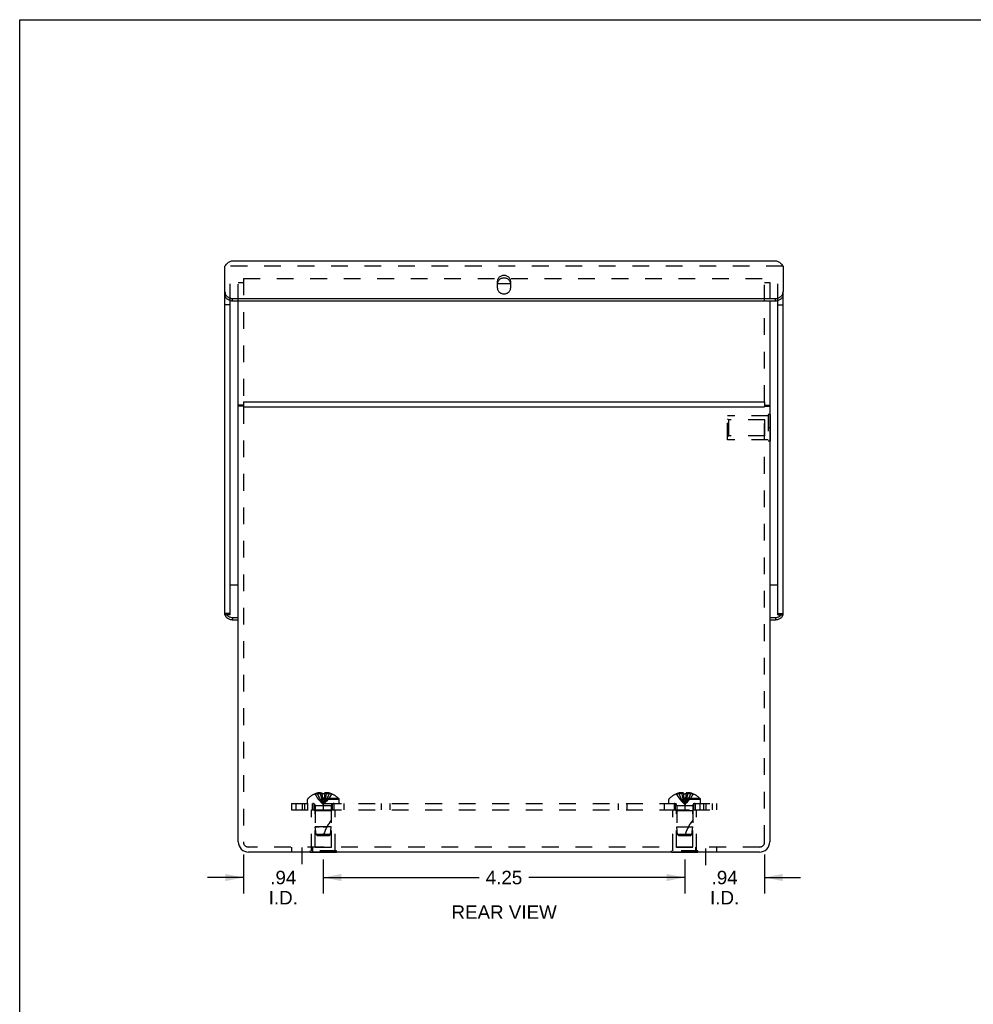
# Model space of a CAD drawing. Header units: inches. Extents: x 0 to 35.8, y 0 to 23.2.
# Tile 2 of 9: x 0 to 11.2, y 11.6 to 23.2. Entities that reach past the tile are written whole.
import ezdxf

# ---------------------------------------------------------------- set-up
doc = ezdxf.new("R2010")
doc.units = ezdxf.units.IN
doc.header["$LTSCALE"] = 1.968421
doc.header["$MEASUREMENT"] = 0
doc.linetypes.add('DASHED', pattern=[0.2, 0.1, -0.1])
doc.linetypes.add('HIDDEN', pattern=[0.2, 0.1, -0.1])
doc.layers.get('0').update_dxf_attribs({"linetype": 'CONTINUOUS'})
for name, color, linetype in [('DEFAULT_2', 8, 'HIDDEN'), ('DIMENSIONS', 7, 'CONTINUOUS'), ('DOOR_ASSEMBLY', 7, 'CONTINUOUS'), ('SUBPANEL', 7, 'CONTINUOUS')]:
    doc.layers.add(name, color=color, linetype=linetype)
doc.styles.get("Standard").update_dxf_attribs({"font": 'arial.ttf'})
doc.dimstyles.new('DIMSTYLE_1', dxfattribs={"dimtxt": 0.157895, "dimasz": 0.210526, "dimexe": 0.09, "dimexo": 0.07, "dimgap": 0.0375, "dimtad": 0, "dimtih": 1, "dimtoh": 1, "dimzin": 4, "dimdsep": 46, "dimtxsty": 'Standard', "dimblk": '_FILLED', "dimblk1": '_FILLED', "dimblk2": '_FILLED', "dimcen": 0.09, "dimadec": 3, "dimazin": 1, "dimtfac": 1, "dimtdec": 3, "dimtofl": 0, "dimtmove": 0, "dimatfit": 3, "dimldrblk": '_FILLED', "dimfxl": 0, "dimtolj": 1, "dimtzin": 4, "dimarcsym": 0})

# ---------------------------------------------------------------- blocks, each defined once
blk = doc.blocks.new('_FILLED')
at = {"color": 0, "linetype": 'ByBlock'}
blk.add_solid([(0, 0), (-1, 0.2), (-1, -0.2)], dxfattribs=at)
blk = doc.blocks.new('*D23')
at = {"layer": 'DIMENSIONS', "color": 2, "linetype": 'Continuous'}
for p, q in [((3.57, 13.281), (3.57, 12.881)), ((7.82, 13.281), (7.82, 12.881)), ((3.57, 13.07), (5.402, 13.07)), ((7.82, 13.07), (5.989, 13.07))]:
    blk.add_line(p, q, dxfattribs=at)
at = {"layer": 'DIMENSIONS', "color": 2, "linetype": 'Continuous', "xscale": 0.2105263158, "yscale": 0.2105263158, "zscale": 0.2105263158, "rotation": 180}
blk.add_blockref('_FILLED', (3.57, 13.07), dxfattribs=at)
at = {"layer": 'DIMENSIONS', "color": 2, "linetype": 'Continuous', "xscale": 0.2105263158, "yscale": 0.2105263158, "zscale": 0.2105263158}
blk.add_blockref('_FILLED', (7.82, 13.07), dxfattribs=at)
at = {"layer": 'DIMENSIONS', "color": 2, "linetype": 'Continuous', "insert": (5.695, 13.149), "char_height": 0.1579, "width": 0.42907, "attachment_point": 2, "line_spacing_factor": 0.9}
blk.add_mtext('4.25', dxfattribs=at)
blk = doc.blocks.new('*D25')
at = {"layer": 'DIMENSIONS', "color": 2, "linetype": 'Continuous'}
for p, q in [((8.76, 13.341), (8.76, 12.881)), ((7.82, 13.281), (7.82, 12.881)), ((7.82, 13.07), (7.399, 13.07)), ((8.76, 13.07), (9.181, 13.07))]:
    blk.add_line(p, q, dxfattribs=at)
at = {"layer": 'DIMENSIONS', "color": 2, "linetype": 'Continuous', "xscale": 0.2105263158, "yscale": 0.2105263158, "zscale": 0.2105263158}
blk.add_blockref('_FILLED', (7.82, 13.07), dxfattribs=at)
at = {"layer": 'DIMENSIONS', "color": 2, "linetype": 'Continuous', "xscale": 0.2105263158, "yscale": 0.2105263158, "zscale": 0.2105263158, "rotation": 180}
blk.add_blockref('_FILLED', (8.76, 13.07), dxfattribs=at)
at = {"layer": 'DIMENSIONS', "color": 2, "linetype": 'Continuous', "insert": (8.29, 13.149), "char_height": 0.1579, "width": 0.3422, "attachment_point": 2, "line_spacing_factor": 0.9}
blk.add_mtext('.94\\PI.D.', dxfattribs=at)
blk = doc.blocks.new('*D26')
at = {"layer": 'DIMENSIONS', "color": 2, "linetype": 'Continuous'}
for p, q in [((2.63, 13.341), (2.63, 12.881)), ((3.57, 13.281), (3.57, 12.881)), ((2.63, 13.07), (2.209, 13.07)), ((3.57, 13.07), (3.991, 13.07))]:
    blk.add_line(p, q, dxfattribs=at)
at = {"layer": 'DIMENSIONS', "color": 2, "linetype": 'Continuous', "xscale": 0.2105263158, "yscale": 0.2105263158, "zscale": 0.2105263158}
blk.add_blockref('_FILLED', (2.63, 13.07), dxfattribs=at)
at = {"layer": 'DIMENSIONS', "color": 2, "linetype": 'Continuous', "xscale": 0.2105263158, "yscale": 0.2105263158, "zscale": 0.2105263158, "rotation": 180}
blk.add_blockref('_FILLED', (3.57, 13.07), dxfattribs=at)
at = {"layer": 'DIMENSIONS', "color": 2, "linetype": 'Continuous', "insert": (3.1, 13.149), "char_height": 0.1579, "width": 0.3422, "attachment_point": 2, "line_spacing_factor": 0.9}
blk.add_mtext('.94\\PI.D.', dxfattribs=at)

msp = doc.modelspace()

# ---------------------------------------------------------------- linework, layer by layer
at = {"color": 7, "linetype": 'Continuous'}
for p, q in [((0, 0), (0, 23.1579)), ((0, 23.1579), (35.7895, 23.1579)), ((2.6302, 18.6266), (2.5702, 18.6266)), ((2.6302, 18.6116), (2.5702, 18.6116)), ((8.7602, 18.6266), (8.8202, 18.6266)), ((8.7602, 18.6116), (8.8202, 18.6116)), ((8.8242, 18.5147), (8.8202, 18.5147)), ((8.8242, 18.5147), (8.8242, 18.2027)), ((8.8242, 18.3587), (8.8202, 18.3587)), ((8.8242, 18.2027), (8.8202, 18.2027)), ((3.4142, 13.3646), (3.4142, 13.3686)), ((3.7262, 13.3646), (3.4142, 13.3646)), ((3.5702, 13.3646), (3.5702, 13.3686)), ((3.7262, 13.3646), (3.7262, 13.3686)), ((7.6642, 13.3646), (7.6642, 13.3686)), ((7.9762, 13.3646), (7.6642, 13.3646)), ((7.8202, 13.3646), (7.8202, 13.3686)), ((7.9762, 13.3646), (7.9762, 13.3686))]:
    msp.add_line(p, q, dxfattribs=at)
at = {"color": 3, "linetype": 'Continuous'}
for p, q in [((5.6172, 20.0538), (5.7732, 20.0538)), ((2.5702, 13.4886), (2.5702, 19.8493)), ((8.8202, 19.8493), (8.8202, 13.4886)), ((2.6302, 18.6633), (2.6302, 18.6033)), ((2.6302, 18.6633), (8.7602, 18.6633)), ((8.7602, 18.6633), (8.7602, 18.6033)), ((2.6302, 18.6033), (8.7602, 18.6033)), ((8.7002, 13.3686), (2.6902, 13.3686))]:
    msp.add_line(p, q, dxfattribs=at)
at = {"color": 2, "linetype": 'DASHED'}
for p, q in [((3.3202, 13.2262), (3.3202, 13.5792)), ((8.0702, 13.2142), (8.0702, 13.5792))]:
    msp.add_line(p, q, dxfattribs=at)
at = {"color": 3, "linetype": 'Continuous'}
for centre, start, end in [((2.6902, 13.4886), 180, 270), ((8.7002, 13.4886), 270, 360)]:
    msp.add_arc(centre, 0.12, start, end, dxfattribs=at)
at = {"layer": 'DEFAULT_2', "color": 8, "linetype": 'HIDDEN'}
for p, q in [((2.5702, 19.8493), (2.5702, 20.0662)), ((2.6302, 20.0621), (2.5702, 20.0621)), ((2.6302, 20.1138), (2.6302, 18.6633)), ((2.6302, 20.1138), (8.7602, 20.1138)), ((8.7602, 18.6633), (8.7602, 20.1138)), ((8.7602, 20.0662), (8.8202, 20.0662)), ((8.8202, 20.0662), (8.8202, 19.8493)), ((2.6302, 18.6033), (2.6302, 13.4886)), ((8.7602, 13.4886), (8.7602, 18.6033)), ((8.8032, 18.4987), (8.3242, 18.4987)), ((8.3242, 18.2187), (8.3242, 18.4987)), ((8.3342, 18.4537), (8.3242, 18.4637)), ((8.7617, 18.4537), (8.3342, 18.4537)), ((8.3342, 18.4537), (8.3342, 18.2637)), ((8.7617, 18.2637), (8.7617, 18.4537)), ((8.8202, 18.5147), (8.8032, 18.5147)), ((8.8032, 18.5147), (8.8032, 18.2027)), ((8.8202, 18.3587), (8.8032, 18.3587)), ((8.3342, 18.2637), (8.3242, 18.2537)), ((8.8032, 18.2187), (8.3242, 18.2187)), ((8.7617, 18.2637), (8.3342, 18.2637)), ((8.8202, 18.2027), (8.8032, 18.2027)), ((3.4302, 13.8646), (3.7102, 13.8646)), ((3.4302, 13.3856), (3.4302, 13.8646)), ((3.4752, 13.8546), (3.4652, 13.8646)), ((3.6652, 13.8546), (3.4752, 13.8546)), ((3.4752, 13.4271), (3.4752, 13.8546)), ((3.6652, 13.8546), (3.6752, 13.8646)), ((3.6652, 13.4271), (3.6652, 13.8546)), ((3.7102, 13.3856), (3.7102, 13.8646)), ((7.6802, 13.8646), (7.9602, 13.8646)), ((7.6802, 13.3856), (7.6802, 13.8646)), ((7.7252, 13.8546), (7.7152, 13.8646)), ((7.9152, 13.8546), (7.7252, 13.8546)), ((7.7252, 13.4271), (7.7252, 13.8546)), ((7.9152, 13.8546), (7.9252, 13.8646)), ((7.9152, 13.4271), (7.9152, 13.8546)), ((7.9602, 13.3856), (7.9602, 13.8646)), ((8.7002, 13.4286), (2.6902, 13.4286)), ((3.1952, 13.4286), (3.1952, 13.3686)), ((3.7262, 13.3856), (3.4142, 13.3856)), ((3.4142, 13.3686), (3.4142, 13.3856)), ((3.4452, 13.4286), (3.4452, 13.3686)), ((3.4752, 13.4271), (3.6652, 13.4271)), ((3.5702, 13.3686), (3.5702, 13.3856)), ((3.7262, 13.3686), (3.7262, 13.3856)), ((7.9762, 13.3856), (7.6642, 13.3856)), ((7.6642, 13.3686), (7.6642, 13.3856)), ((7.7252, 13.4271), (7.9152, 13.4271)), ((7.8202, 13.3686), (7.8202, 13.3856)), ((7.9452, 13.4286), (7.9452, 13.3686)), ((7.9762, 13.3686), (7.9762, 13.3856)), ((8.1952, 13.4286), (8.1952, 13.3686))]:
    msp.add_line(p, q, dxfattribs=at)
for centre, start, end in [((2.6902, 13.4886), 180, 270), ((8.7002, 13.4886), 270, 360)]:
    msp.add_arc(centre, 0.06, start, end, dxfattribs=at)
at = {"layer": 'DOOR_ASSEMBLY', "color": 3, "linetype": 'Continuous'}
for p, q in [((2.494, 20.3203), (8.8965, 20.3203)), ((2.414, 19.9572), (2.414, 20.2603)), ((8.9765, 20.2603), (8.9765, 19.9572)), ((5.6171, 20.0011), (5.6171, 20.0823)), ((5.7733, 20.0823), (5.7733, 20.0011)), ((2.414, 16.161), (2.414, 19.9272)), ((2.4178, 19.9346), (2.4208, 19.9274)), ((8.9765, 16.161), (8.9765, 19.9272)), ((2.504, 19.8793), (8.8865, 19.8793)), ((2.5702, 16.098), (2.504, 16.098)), ((8.8865, 16.098), (8.8202, 16.098))]:
    msp.add_line(p, q, dxfattribs=at)
at = {"layer": 'DOOR_ASSEMBLY', "color": 8, "linetype": 'HIDDEN'}
for p, q in [((8.9765, 20.2603), (2.414, 20.2603)), ((2.474, 19.8538), (2.474, 20.2303)), ((8.9165, 19.8538), (8.9165, 20.2303))]:
    msp.add_line(p, q, dxfattribs=at)
at = {"layer": 'DOOR_ASSEMBLY', "color": 7, "linetype": 'Continuous'}
for p, q in [((2.414, 19.9272), (2.414, 19.9572)), ((8.9765, 19.9272), (8.9765, 19.9572)), ((2.474, 19.8043), (2.414, 19.8043)), ((2.474, 16.161), (2.474, 19.8538)), ((2.504, 19.8493), (2.504, 19.8793)), ((8.8865, 19.8493), (2.504, 19.8493)), ((8.8865, 19.8493), (8.8865, 19.8793)), ((8.9165, 16.161), (8.9165, 19.8538)), ((8.9165, 19.8043), (8.9765, 19.8043)), ((2.5702, 16.5091), (2.474, 16.5091)), ((8.9165, 16.5091), (8.8202, 16.5091)), ((2.474, 16.173), (2.414, 16.173)), ((2.474, 16.161), (2.414, 16.161)), ((2.504, 16.128), (2.504, 16.098)), ((2.504, 16.128), (2.5702, 16.128)), ((8.8202, 16.128), (8.8865, 16.128)), ((8.8865, 16.128), (8.8865, 16.098)), ((8.9165, 16.173), (8.9765, 16.173)), ((8.9165, 16.161), (8.9765, 16.161))]:
    msp.add_line(p, q, dxfattribs=at)
at = {"layer": 'DOOR_ASSEMBLY', "color": 3, "linetype": 'Continuous'}
for points in [[(2.414, 20.2603), (2.4225, 20.2716), (2.4311, 20.282), (2.4397, 20.2913), (2.4482, 20.2995), (2.4568, 20.3064), (2.4654, 20.312), (2.474, 20.3162), (2.4825, 20.319), (2.4911, 20.3203), (2.494, 20.3203)], [(8.8965, 20.3203), (8.8993, 20.3203), (8.9079, 20.319), (8.9165, 20.3162), (8.925, 20.312), (8.9336, 20.3064), (8.9422, 20.2995), (8.9507, 20.2913), (8.9593, 20.282), (8.9679, 20.2716), (8.9765, 20.2603)], [(5.7733, 20.0823), (5.7728, 20.0899), (5.7714, 20.0973), (5.7689, 20.1046), (5.7656, 20.1116), (5.7614, 20.1183), (5.7563, 20.1244), (5.7504, 20.1301), (5.7439, 20.1352), (5.7368, 20.1395), (5.7291, 20.1432), (5.721, 20.1461), (5.7126, 20.1482), (5.704, 20.1495), (5.6952, 20.1499), (5.6865, 20.1495), (5.6778, 20.1482), (5.6694, 20.1461), (5.6613, 20.1432), (5.6536, 20.1395), (5.6465, 20.1352), (5.64, 20.1301), (5.6341, 20.1244), (5.6291, 20.1183), (5.6248, 20.1116), (5.6215, 20.1046), (5.619, 20.0973), (5.6176, 20.0899), (5.6171, 20.0823)], [(2.414, 19.9572), (2.4144, 19.9495), (2.4157, 19.942), (2.4178, 19.9346)], [(2.4208, 19.9274), (2.4246, 19.9205), (2.4291, 19.9139), (2.4344, 19.9078), (2.4403, 19.9021), (2.4469, 19.897), (2.454, 19.8924), (2.4615, 19.8885), (2.4695, 19.8852), (2.4778, 19.8826), (2.4864, 19.8808), (2.4951, 19.8797), (2.504, 19.8793)], [(5.6171, 20.0011), (5.6176, 19.9934), (5.619, 19.986), (5.6215, 19.9787)], [(5.6215, 19.9787), (5.6248, 19.9717), (5.6291, 19.9651), (5.6341, 19.9589), (5.64, 19.9532), (5.6465, 19.9482), (5.6536, 19.9438), (5.6613, 19.9401), (5.6694, 19.9372), (5.6778, 19.9351), (5.6865, 19.9338), (5.6952, 19.9334), (5.704, 19.9338), (5.7126, 19.9351), (5.721, 19.9372), (5.7291, 19.9401), (5.7368, 19.9438), (5.7439, 19.9482), (5.7504, 19.9532), (5.7563, 19.9589), (5.7614, 19.9651), (5.7656, 19.9717), (5.7689, 19.9787)], [(5.7689, 19.9787), (5.7714, 19.986), (5.7728, 19.9934), (5.7733, 20.0011)], [(8.8865, 19.8793), (8.8953, 19.8797), (8.904, 19.8808), (8.9126, 19.8826), (8.9209, 19.8852), (8.9289, 19.8885), (8.9365, 19.8924), (8.9436, 19.897), (8.9501, 19.9021), (8.956, 19.9078), (8.9613, 19.9139), (8.9658, 19.9205), (8.9696, 19.9274)], [(8.9696, 19.9274), (8.9726, 19.9346), (8.9747, 19.942), (8.976, 19.9495), (8.9765, 19.9572)], [(2.504, 16.098), (2.4951, 16.0984), (2.4864, 16.0995), (2.4778, 16.1014), (2.4695, 16.104), (2.4615, 16.1072), (2.454, 16.1112), (2.4469, 16.1157), (2.4403, 16.1209), (2.4344, 16.1265), (2.4291, 16.1327), (2.4246, 16.1392), (2.4208, 16.1461), (2.4178, 16.1534), (2.4157, 16.1608), (2.4156, 16.1613)], [(8.9747, 16.1608), (8.9726, 16.1534), (8.9696, 16.1461), (8.9658, 16.1392), (8.9613, 16.1327), (8.956, 16.1265), (8.9501, 16.1209), (8.9436, 16.1157), (8.9365, 16.1112), (8.9289, 16.1072), (8.9209, 16.104), (8.9126, 16.1014), (8.904, 16.0995), (8.8953, 16.0984), (8.8865, 16.098)]]:
    msp.add_lwpolyline(points, dxfattribs=at)
at = {"layer": 'DOOR_ASSEMBLY', "color": 7, "linetype": 'Continuous'}
for points in [[(5.6215, 20.0746), (5.619, 20.0673), (5.6176, 20.0599), (5.6171, 20.0523)], [(5.7689, 20.0746), (5.7656, 20.0816), (5.7614, 20.0883), (5.7563, 20.0944), (5.7504, 20.1001), (5.7439, 20.1052), (5.7368, 20.1095), (5.7291, 20.1132), (5.721, 20.1161), (5.7126, 20.1182), (5.704, 20.1195), (5.6952, 20.1199), (5.6865, 20.1195), (5.6778, 20.1182), (5.6694, 20.1161), (5.6613, 20.1132), (5.6536, 20.1095), (5.6465, 20.1052), (5.64, 20.1001), (5.6341, 20.0944), (5.6291, 20.0883), (5.6248, 20.0816), (5.6215, 20.0746)], [(5.7733, 20.0523), (5.7728, 20.0599), (5.7714, 20.0673), (5.7689, 20.0746)], [(2.504, 19.8493), (2.4951, 19.8497), (2.4864, 19.8508), (2.4778, 19.8526), (2.4695, 19.8552), (2.4615, 19.8585), (2.454, 19.8624), (2.4469, 19.867), (2.4403, 19.8721), (2.4344, 19.8778), (2.4291, 19.8839), (2.4246, 19.8905), (2.4208, 19.8974), (2.4178, 19.9046), (2.4157, 19.912), (2.4144, 19.9195), (2.414, 19.9272)], [(8.9765, 19.9272), (8.976, 19.9195), (8.9747, 19.912), (8.9726, 19.9046), (8.9696, 19.8974), (8.9658, 19.8905), (8.9613, 19.8839), (8.956, 19.8778), (8.9501, 19.8721), (8.9436, 19.867), (8.9365, 19.8624), (8.9289, 19.8585), (8.9209, 19.8552), (8.9126, 19.8526), (8.904, 19.8508), (8.8953, 19.8497), (8.8865, 19.8493)], [(2.4306, 16.161), (2.4344, 16.1565), (2.4403, 16.1509), (2.4469, 16.1457), (2.454, 16.1412), (2.4615, 16.1372), (2.4695, 16.134), (2.4778, 16.1314), (2.4864, 16.1295), (2.4951, 16.1284), (2.504, 16.128)], [(8.8865, 16.128), (8.8953, 16.1284), (8.904, 16.1295), (8.9126, 16.1314), (8.9209, 16.134), (8.9289, 16.1372), (8.9365, 16.1412), (8.9436, 16.1457), (8.9501, 16.1509), (8.956, 16.1565), (8.9598, 16.161)]]:
    msp.add_lwpolyline(points, dxfattribs=at)
at = {"layer": 'SUBPANEL', "color": 8, "linetype": 'HIDDEN'}
for p, q in [((3.4707, 14.053), (3.4709, 14.0526)), ((3.4719, 14.053), (3.4709, 14.0526)), ((3.5547, 14.053), (3.4719, 14.053)), ((3.5017, 14.053), (3.5017, 14.0631)), ((3.5353, 14.053), (3.5353, 14.068)), ((3.5547, 14.053), (3.5547, 14.0631)), ((3.5547, 14.053), (3.5569, 14.0305)), ((3.5547, 14.053), (3.5547, 14.0526)), ((3.5568, 14.0309), (3.5592, 14.009)), ((3.5857, 14.053), (3.5835, 14.0305)), ((3.5857, 14.0631), (3.5857, 14.053)), ((3.6685, 14.053), (3.5857, 14.053)), ((3.5857, 14.0526), (3.5857, 14.053)), ((3.6051, 14.053), (3.6051, 14.068)), ((3.6345, 14.064), (3.6387, 14.0631)), ((3.6387, 14.053), (3.6387, 14.0631)), ((3.6685, 14.053), (3.6695, 14.0526)), ((3.6697, 14.053), (3.6695, 14.0526)), ((7.7207, 14.053), (7.7209, 14.0526)), ((7.7219, 14.053), (7.7209, 14.0526)), ((7.8047, 14.053), (7.7219, 14.053)), ((7.7517, 14.053), (7.7517, 14.0631)), ((7.7853, 14.053), (7.7853, 14.068)), ((7.8047, 14.053), (7.8047, 14.0631)), ((7.8047, 14.053), (7.8069, 14.0305)), ((7.8047, 14.053), (7.8047, 14.0526)), ((7.8068, 14.0309), (7.8092, 14.009)), ((7.8357, 14.053), (7.8335, 14.0305)), ((7.8357, 14.0631), (7.8357, 14.053)), ((7.9185, 14.053), (7.8357, 14.053)), ((7.8357, 14.0526), (7.8357, 14.053)), ((7.8551, 14.053), (7.8551, 14.068)), ((7.8887, 14.053), (7.8887, 14.0631)), ((7.9195, 14.0526), (7.9185, 14.053)), ((7.9197, 14.053), (7.9195, 14.0526)), ((3.1952, 13.9396), (8.1952, 13.9396)), ((3.1952, 13.9396), (3.1952, 13.8646)), ((3.2469, 13.9396), (3.2469, 13.8646)), ((3.3202, 13.9396), (3.3202, 13.8646)), ((3.3493, 13.9396), (3.3493, 13.8646)), ((3.7567, 13.9862), (3.3837, 13.9862)), ((3.3837, 13.9396), (3.3837, 13.9862)), ((3.3892, 13.8646), (3.3892, 13.9396)), ((3.7505, 14.0007), (3.3899, 14.0007)), ((3.4452, 13.8646), (3.4452, 13.9396)), ((3.4612, 13.8646), (3.4612, 13.9396)), ((3.6642, 13.9114), (3.4762, 13.9114)), ((3.4762, 13.9114), (3.4762, 13.6646)), ((3.5592, 14.0093), (3.5617, 13.9882)), ((3.5617, 13.9883), (3.5643, 13.9678)), ((3.5702, 13.9396), (3.5702, 13.8646)), ((3.6642, 13.9114), (3.6642, 13.6647)), ((3.6792, 13.8646), (3.6792, 13.9396)), ((3.6952, 13.9396), (3.6952, 13.8646)), ((3.7567, 13.9396), (3.7567, 13.9862)), ((3.8122, 13.9396), (3.8122, 13.8646)), ((4.2517, 13.9396), (4.2517, 13.8646)), ((4.353, 13.9396), (4.353, 13.8646)), ((7.0374, 13.9396), (7.0374, 13.8646)), ((7.1387, 13.9396), (7.1387, 13.8646)), ((7.5783, 13.9396), (7.5783, 13.8646)), ((8.0067, 13.9862), (7.6337, 13.9862)), ((7.6337, 13.9396), (7.6337, 13.9862)), ((8.0005, 14.0007), (7.6399, 14.0007)), ((7.6952, 13.9396), (7.6952, 13.8646)), ((7.7112, 13.8646), (7.7112, 13.9396)), ((7.9142, 13.9114), (7.7262, 13.9114)), ((7.7262, 13.9114), (7.7262, 13.6646)), ((7.8092, 14.0093), (7.8117, 13.9882)), ((7.8117, 13.9883), (7.8143, 13.9678)), ((7.8202, 13.9396), (7.8202, 13.8646)), ((7.9142, 13.9114), (7.9142, 13.6647)), ((7.9292, 13.8646), (7.9292, 13.9396)), ((7.9452, 13.8646), (7.9452, 13.9396)), ((8.0012, 13.8646), (8.0012, 13.9396)), ((8.0067, 13.9396), (8.0067, 13.9862)), ((8.0412, 13.9396), (8.0412, 13.8646)), ((8.0702, 13.9396), (8.0702, 13.8646)), ((8.1435, 13.9396), (8.1435, 13.8646)), ((8.1952, 13.9396), (8.1952, 13.8646)), ((3.1952, 13.8646), (8.1952, 13.8646)), ((3.5702, 13.6646), (3.4762, 13.6646)), ((3.4852, 13.5746), (3.4762, 13.6646)), ((3.4819, 13.6646), (3.4933, 13.6646)), ((3.6642, 13.6647), (3.5702, 13.6646)), ((3.5702, 13.6646), (3.6122, 13.6647)), ((3.6552, 13.5746), (3.6642, 13.6647)), ((7.7262, 13.6646), (7.9142, 13.6647)), ((7.7352, 13.5746), (7.7262, 13.6646)), ((7.76, 13.6646), (7.7665, 13.6646)), ((7.9052, 13.5746), (7.9142, 13.6647)), ((3.4962, 13.5646), (3.4852, 13.5746)), ((3.6552, 13.5746), (3.4852, 13.5746)), ((3.4962, 13.5646), (3.6442, 13.5646)), ((3.6442, 13.5646), (3.6552, 13.5746)), ((7.9052, 13.5746), (7.7352, 13.5746)), ((7.7462, 13.5646), (7.7352, 13.5746)), ((7.7462, 13.5646), (7.8942, 13.5646)), ((7.8942, 13.5646), (7.9052, 13.5746))]:
    msp.add_line(p, q, dxfattribs=at)
for points in [[(3.4709, 14.0526), (3.4846, 14.0305), (3.4995, 14.009), (3.5155, 13.9882), (3.5326, 13.9678), (3.5508, 13.9481), (3.5702, 13.929)], [(3.5353, 14.068), (3.5311, 14.0677), (3.5269, 14.0673), (3.5227, 14.0668), (3.5185, 14.0663), (3.5143, 14.0656), (3.5101, 14.0648), (3.5059, 14.064), (3.5017, 14.0631)], [(3.5017, 14.053), (3.5112, 14.0309), (3.5214, 14.0093), (3.5324, 13.9883), (3.5442, 13.968), (3.5568, 13.9482), (3.5702, 13.929)], [(3.5423, 14.0669), (3.54, 14.0673), (3.5376, 14.0677), (3.5353, 14.068)], [(3.5353, 14.053), (3.5401, 14.0309), (3.5453, 14.0093), (3.551, 13.9883), (3.557, 13.968), (3.5634, 13.9482), (3.5702, 13.929)], [(3.5423, 14.0669), (3.5447, 14.0663), (3.5471, 14.0657), (3.5496, 14.0649), (3.5521, 14.064), (3.5547, 14.0631)], [(3.5702, 14.053), (3.5676, 14.053), (3.565, 14.053), (3.5625, 14.0529), (3.5599, 14.0528), (3.5573, 14.0527), (3.5547, 14.0526)], [(3.5599, 14.0528), (3.5624, 14.0529), (3.565, 14.053)], [(3.5857, 14.0526), (3.5831, 14.0527), (3.5805, 14.0528), (3.578, 14.0529), (3.5754, 14.053), (3.5728, 14.053), (3.5702, 14.053)], [(3.6051, 14.053), (3.6003, 14.0309), (3.5951, 14.0093), (3.5895, 13.9883), (3.5835, 13.968), (3.577, 13.9482), (3.5702, 13.929)], [(3.6387, 14.053), (3.6293, 14.0309), (3.619, 14.0093), (3.608, 13.9883), (3.5962, 13.968), (3.5836, 13.9482), (3.5702, 13.929)], [(3.6695, 14.0526), (3.6558, 14.0305), (3.6409, 14.009), (3.625, 13.9882), (3.6079, 13.9678), (3.5896, 13.9481), (3.5702, 13.929)], [(3.5836, 14.0309), (3.5812, 14.009), (3.5787, 13.9882), (3.5761, 13.9678), (3.5732, 13.9481), (3.5702, 13.929)], [(3.5754, 14.053), (3.578, 14.0529), (3.5805, 14.0528)], [(3.6051, 14.068), (3.6028, 14.0677), (3.6004, 14.0673), (3.5981, 14.0669), (3.5957, 14.0663), (3.5933, 14.0657), (3.5908, 14.0649), (3.5883, 14.064), (3.5857, 14.0631)], [(3.6345, 14.064), (3.6303, 14.0648), (3.6261, 14.0656), (3.6219, 14.0663), (3.6177, 14.0668), (3.6135, 14.0673), (3.6093, 14.0677), (3.6051, 14.068)], [(7.7209, 14.0526), (7.7346, 14.0305), (7.7495, 14.009), (7.7655, 13.9882), (7.7826, 13.9678), (7.8008, 13.9481), (7.8202, 13.929)], [(7.7853, 14.068), (7.7811, 14.0677), (7.7769, 14.0673), (7.7727, 14.0668), (7.7685, 14.0663), (7.7643, 14.0656), (7.7601, 14.0648), (7.7559, 14.064), (7.7517, 14.0631)], [(7.7517, 14.053), (7.7612, 14.0309), (7.7714, 14.0093), (7.7824, 13.9883), (7.7942, 13.968), (7.8068, 13.9482), (7.8202, 13.929)], [(7.8047, 14.0631), (7.8021, 14.064), (7.7996, 14.0649), (7.7971, 14.0657), (7.7947, 14.0663), (7.7923, 14.0669), (7.79, 14.0673), (7.7876, 14.0677), (7.7853, 14.068)], [(7.7853, 14.053), (7.7901, 14.0309), (7.7953, 14.0093), (7.801, 13.9883), (7.807, 13.968), (7.8134, 13.9482), (7.8202, 13.929)], [(7.8047, 14.0526), (7.8073, 14.0527), (7.8099, 14.0528), (7.8124, 14.0529), (7.815, 14.053), (7.8176, 14.053), (7.8202, 14.053)], [(7.815, 14.053), (7.8125, 14.0529), (7.8099, 14.0528)], [(7.8202, 14.053), (7.8228, 14.053), (7.8254, 14.053), (7.828, 14.0529), (7.8305, 14.0528), (7.8331, 14.0527), (7.8357, 14.0526)], [(7.8551, 14.053), (7.8503, 14.0309), (7.8451, 14.0093), (7.8395, 13.9883), (7.8335, 13.968), (7.827, 13.9482), (7.8202, 13.929)], [(7.8887, 14.053), (7.8793, 14.0309), (7.869, 14.0093), (7.858, 13.9883), (7.8462, 13.968), (7.8336, 13.9482), (7.8202, 13.929)], [(7.9195, 14.0526), (7.9058, 14.0305), (7.8909, 14.009), (7.875, 13.9882), (7.8579, 13.9678), (7.8396, 13.9481), (7.8202, 13.929)], [(7.8336, 14.0309), (7.8312, 14.009), (7.8287, 13.9882), (7.8261, 13.9678), (7.8232, 13.9481), (7.8202, 13.929)], [(7.8305, 14.0528), (7.828, 14.0529), (7.8254, 14.053)], [(7.8551, 14.068), (7.8528, 14.0677), (7.8504, 14.0673), (7.8481, 14.0669), (7.8457, 14.0663), (7.8433, 14.0657), (7.8408, 14.0649), (7.8383, 14.064), (7.8357, 14.0631)], [(7.8887, 14.0631), (7.8845, 14.064), (7.8803, 14.0648), (7.8761, 14.0656), (7.8719, 14.0663), (7.8677, 14.0668), (7.8635, 14.0673), (7.8593, 14.0677), (7.8551, 14.068)], [(3.5643, 13.968), (3.5672, 13.9482), (3.5702, 13.929)], [(3.5643, 13.9678), (3.5672, 13.9481), (3.5702, 13.929)], [(3.5813, 14.0093), (3.5788, 13.9883), (3.5761, 13.968), (3.5732, 13.9482), (3.5702, 13.929)], [(7.8143, 13.968), (7.8172, 13.9482), (7.8202, 13.929)], [(7.8143, 13.9678), (7.8172, 13.9481), (7.8202, 13.929)], [(7.8313, 14.0093), (7.8288, 13.9883), (7.8261, 13.968), (7.8232, 13.9482), (7.8202, 13.929)], [(3.4983, 13.6646), (3.5039, 13.6646), (3.51, 13.6646), (3.5165, 13.6646), (3.5235, 13.6646)]]:
    msp.add_lwpolyline(points, dxfattribs=at)
for centre, radius, start, end in [((3.5702, 13.8108), 0.2618, 112.36129, 133.5138), ((3.5702, 13.8108), 0.2614, 105.19411, 112.08938), ((3.5702, 13.8108), 0.2614, 67.91062, 74.80589), ((3.5702, 13.8108), 0.2618, 46.4862, 67.63871), ((7.8202, 13.8108), 0.2618, 112.36129, 133.5138), ((7.8202, 13.8108), 0.2614, 105.19411, 112.08938), ((7.8202, 13.8108), 0.2614, 67.91062, 74.80589), ((7.8202, 13.8108), 0.2618, 46.4862, 67.63871), ((3.4037, 13.9862), 0.02, 133.5138, 180), ((3.448, 13.9114), 0.0282, 0, 90), ((3.6924, 13.9114), 0.0282, 90, 180), ((3.7367, 13.9862), 0.02, 0, 46.4862), ((7.6537, 13.9862), 0.02, 133.5138, 180), ((7.698, 13.9114), 0.0282, 0, 90), ((7.9424, 13.9114), 0.0282, 90, 180), ((7.9867, 13.9862), 0.02, 0, 46.4862), ((4.1155, 13.3945), 0.5712, 142.18624, 162.66464), ((8.3655, 13.3945), 0.5712, 142.18624, 162.66464)]:
    msp.add_arc(centre, radius, start, end, dxfattribs=at)

# ---------------------------------------------------------------- texts
at = {"layer": 'DIMENSIONS', "color": 2, "linetype": 'Continuous', "insert": (5.697, 12.7421), "char_height": 0.15789, "width": 1.234983, "attachment_point": 2, "line_spacing_factor": 0.9}
msp.add_mtext('REAR VIEW', dxfattribs=at)

# ---------------------------------------------------------------- dimensions: what is measured, and where the dimension line sits
at = {"layer": 'DIMENSIONS', "color": 2, "linetype": 'Continuous'}
dim = msp.add_linear_dim(base=(3.5702, 13.0702), p1=(2.6302, 13.4113), p2=(3.5702, 13.3513), text='<>\\PI.D.', dimstyle='DIMSTYLE_1', dxfattribs=at)
dim.commit()
dim.dimension.update_dxf_attribs({"geometry": '*D26', "text_midpoint": (3.1002, 12.9518), "dimtype": 160})
dim = msp.add_linear_dim(base=(3.5702, 13.0702), p1=(7.8202, 13.3513), p2=(3.5702, 13.3513), angle=180, dimstyle='DIMSTYLE_1', dxfattribs=at)
dim.commit()
dim.dimension.update_dxf_attribs({"geometry": '*D23', "text_midpoint": (5.6918, 13.0693), "dimtype": 160})
dim = msp.add_linear_dim(base=(7.8202, 13.0702), p1=(8.7602, 13.4113), p2=(7.8202, 13.3513), angle=180, text='<>\\PI.D.', dimstyle='DIMSTYLE_1', dxfattribs=at)
dim.commit()
dim.dimension.update_dxf_attribs({"geometry": '*D25', "text_midpoint": (8.2902, 12.9518), "dimtype": 160})

doc.saveas('drawing.dxf')
